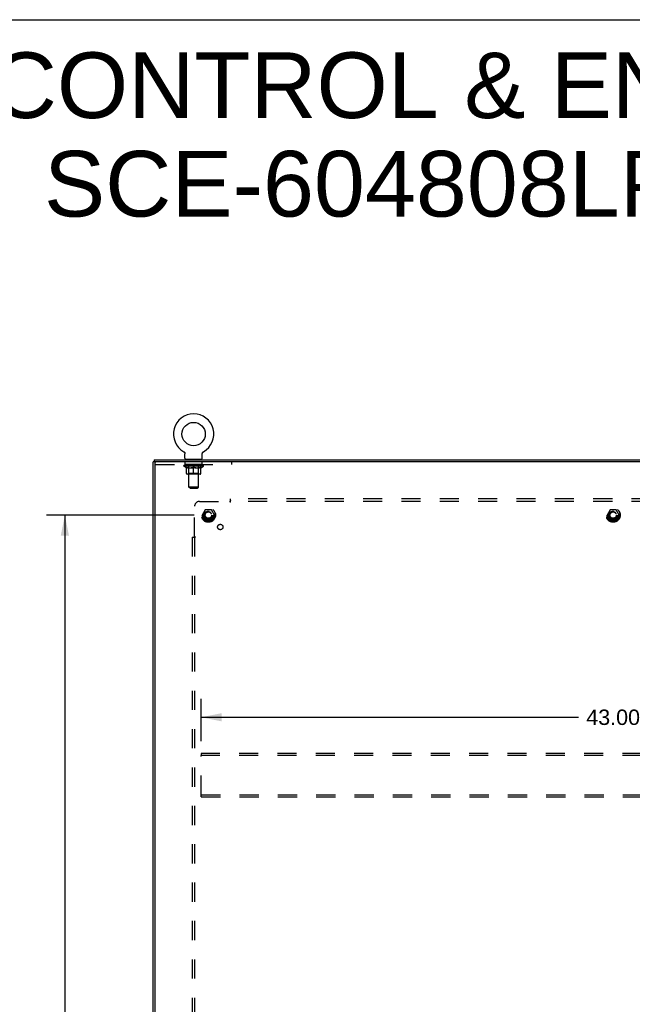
# Model space of a CAD drawing. Header units: inches. Extents: x 0 to 182, y 0 to 118.
# Tile 13 of 14: x 119 to 151, y 66 to 118. Entities that reach past the tile are written whole.
import ezdxf

# ---------------------------------------------------------------- set-up
doc = ezdxf.new("R2010")
doc.units = ezdxf.units.IN
doc.header["$LTSCALE"] = 10.005535
doc.header["$MEASUREMENT"] = 0
doc.linetypes.add('HIDDEN', pattern=[0.2, 0.1, -0.1])
doc.layers.get('0').update_dxf_attribs({"linetype": 'CONTINUOUS'})
for name, color, linetype in [('02___PRT_ALL_AXES', 7, 'CONTINUOUS'), ('DEFAULT_2', 8, 'HIDDEN'), ('DIMENSIONS', 7, 'CONTINUOUS')]:
    doc.layers.add(name, color=color, linetype=linetype)
doc.styles.get("Standard").update_dxf_attribs({"font": 'arial.ttf'})
doc.dimstyles.new('DIMSTYLE_1', dxfattribs={"dimtxt": 0.802583, "dimasz": 1.070111, "dimexe": 0.09, "dimexo": 0.07, "dimgap": 0.0375, "dimtad": 0, "dimtih": 1, "dimtoh": 1, "dimzin": 4, "dimdsep": 46, "dimtxsty": 'Standard', "dimblk": '_FILLED', "dimblk1": '_FILLED', "dimblk2": '_FILLED', "dimcen": 0.09, "dimazin": 1, "dimtfac": 1, "dimtdec": 3, "dimtofl": 0, "dimtmove": 0, "dimatfit": 3, "dimldrblk": '_FILLED', "dimfxl": 1, "dimtolj": 1, "dimtzin": 4, "dimarcsym": 0})

# ---------------------------------------------------------------- blocks, each defined once
blk = doc.blocks.new('_FILLED')
at = {"color": 0, "linetype": 'ByBlock'}
blk.add_solid([(0, 0), (-1, 0.2), (-1, -0.2)], dxfattribs=at)
blk = doc.blocks.new('*D16')
at = {"layer": 'DIMENSIONS', "color": 2, "linetype": 'Continuous'}
for p, q in [((128.206, 91.873), (120.502, 91.873)), ((121.465, 91.873), (121.465, 65.55)), ((121.465, 37.623), (121.465, 63.945)), ((128.206, 37.623), (120.502, 37.623))]:
    blk.add_line(p, q, dxfattribs=at)
at = {"layer": 'DIMENSIONS', "color": 2, "linetype": 'Continuous', "xscale": 1.0701107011, "yscale": 1.0701107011, "zscale": 1.0701107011}
for p, rotation in [((121.465, 91.873), 90), ((121.465, 37.623), 270)]:
    blk.add_blockref('_FILLED', p, dxfattribs=dict(at, rotation=rotation))
at = {"layer": 'DIMENSIONS', "color": 2, "linetype": 'Continuous', "insert": (121.465, 65.149), "char_height": 0.8026, "width": 2.80457, "attachment_point": 2, "line_spacing_factor": 0.9}
blk.add_mtext('54.25', dxfattribs=at)
blk = doc.blocks.new('*D18')
at = {"layer": 'DIMENSIONS', "color": 2, "linetype": 'Continuous'}
for p, q in [((128.58, 80.08), (128.58, 82.293)), ((171.58, 80.08), (171.58, 82.293)), ((128.58, 81.33), (148.277, 81.33)), ((171.58, 81.33), (151.884, 81.33))]:
    blk.add_line(p, q, dxfattribs=at)
at = {"layer": 'DIMENSIONS', "color": 2, "linetype": 'Continuous', "xscale": 1.0701107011, "yscale": 1.0701107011, "zscale": 1.0701107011, "rotation": 180}
blk.add_blockref('_FILLED', (128.58, 81.33), dxfattribs=at)
at = {"layer": 'DIMENSIONS', "color": 2, "linetype": 'Continuous', "xscale": 1.0701107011, "yscale": 1.0701107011, "zscale": 1.0701107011}
blk.add_blockref('_FILLED', (171.58, 81.33), dxfattribs=at)
at = {"layer": 'DIMENSIONS', "color": 2, "linetype": 'Continuous', "insert": (150.08, 81.731), "char_height": 0.8026, "width": 2.80457, "attachment_point": 2, "line_spacing_factor": 0.9}
blk.add_mtext('43.00', dxfattribs=at)

msp = doc.modelspace()

# ---------------------------------------------------------------- linework, layer by layer
at = {"color": 7, "linetype": 'Continuous'}
for p, q in [((0, 117.712), (181.919, 117.712)), ((127.669, 95.182), (127.669, 95.183)), ((127.669, 95.183), (127.672, 95.18)), ((127.672, 95.18), (127.676, 95.178)), ((127.676, 95.178), (127.68, 95.175)), ((127.68, 95.175), (127.683, 95.173)), ((127.683, 95.173), (127.687, 95.17)), ((127.687, 95.17), (127.69, 95.167)), ((127.69, 95.167), (127.694, 95.164)), ((127.693, 95.164), (127.697, 95.161)), ((127.697, 95.161), (127.7, 95.158)), ((127.7, 95.158), (127.703, 95.154)), ((127.703, 95.155), (127.705, 95.151)), ((127.705, 95.151), (127.708, 95.148)), ((127.708, 95.148), (127.711, 95.144)), ((127.711, 95.144), (127.713, 95.14)), ((127.713, 95.14), (127.715, 95.136)), ((127.715, 95.136), (127.718, 95.133)), ((127.718, 95.133), (127.72, 95.129)), ((127.72, 95.129), (127.721, 95.125)), ((127.721, 95.125), (127.723, 95.121)), ((127.723, 95.121), (127.725, 95.116)), ((127.725, 95.116), (127.726, 95.112)), ((127.726, 95.112), (127.728, 95.108)), ((127.728, 95.108), (127.729, 95.104)), ((127.732, 95.077), (127.732, 95.074)), ((127.732, 94.838), (127.732, 95.074)), ((128.636, 95.074), (128.636, 95.077)), ((128.636, 94.838), (128.636, 95.074)), ((128.637, 95.086), (128.638, 95.091)), ((128.638, 95.095), (128.639, 95.099)), ((128.639, 95.099), (128.64, 95.104)), ((128.64, 95.104), (128.641, 95.108)), ((128.641, 95.108), (128.643, 95.112)), ((128.643, 95.112), (128.644, 95.116)), ((128.644, 95.116), (128.646, 95.121)), ((128.646, 95.121), (128.647, 95.125)), ((128.647, 95.125), (128.649, 95.129)), ((128.649, 95.129), (128.651, 95.133)), ((128.651, 95.133), (128.653, 95.136)), ((128.653, 95.136), (128.656, 95.14)), ((128.656, 95.14), (128.658, 95.144)), ((128.658, 95.144), (128.661, 95.148)), ((128.661, 95.148), (128.663, 95.151)), ((128.663, 95.151), (128.666, 95.155)), ((128.666, 95.154), (128.669, 95.158)), ((128.669, 95.158), (128.672, 95.161)), ((128.672, 95.161), (128.675, 95.164)), ((128.675, 95.164), (128.679, 95.167)), ((128.679, 95.167), (128.682, 95.17)), ((128.682, 95.17), (128.685, 95.173)), ((128.685, 95.173), (128.689, 95.175)), ((128.689, 95.175), (128.693, 95.178)), ((128.693, 95.178), (128.696, 95.18)), ((128.693, 95.178), (128.694, 95.179)), ((128.696, 95.18), (128.7, 95.183)), ((128.7, 95.183), (128.7, 95.182)), ((126.132, 94.644), (126.08, 94.644)), ((126.132, 94.748), (126.132, 94.644)), ((126.132, 94.748), (174.028, 94.748)), ((127.747, 94.778), (127.747, 94.748)), ((128.622, 94.778), (127.747, 94.778)), ((128.622, 94.778), (128.622, 94.748))]:
    msp.add_line(p, q, dxfattribs=at)
at = {"color": 3, "linetype": 'Continuous'}
for p, q in [((126.08, 34.852), (126.08, 94.644)), ((174.028, 94.644), (126.132, 94.644)), ((126.184, 34.882), (126.184, 94.614))]:
    msp.add_line(p, q, dxfattribs=at)
at = {"color": 7, "linetype": 'Continuous'}
for points in [[(127.729, 95.104), (127.73, 95.099), (127.731, 95.095)], [(127.73, 95.099), (127.731, 95.095), (127.731, 95.091), (127.732, 95.086), (127.732, 95.082), (127.732, 95.077)], [(127.732, 95.086), (127.732, 95.082), (127.732, 95.077)], [(128.636, 95.074), (128.636, 95.077), (128.637, 95.082), (128.637, 95.086), (128.638, 95.091), (128.638, 95.095)]]:
    msp.add_lwpolyline(points, dxfattribs=at)
msp.add_circle((128.184, 96.102), 0.609, dxfattribs=at)
for centre, radius, start, end in [((128.184, 96.102), 1.054, 299.1042, 240.8958), ((127.792, 94.838), 0.06, 180, 270), ((128.576, 94.838), 0.06, 270, 360)]:
    msp.add_arc(centre, radius, start, end, dxfattribs=at)
at = {"color": 3, "linetype": 'Continuous'}
msp.add_arc((126.214, 94.614), 0.03, 90, 180, dxfattribs=at)
at = {"layer": '02___PRT_ALL_AXES', "color": 8, "linetype": 'HIDDEN'}
for p, q in [((127.747, 94.519), (127.747, 94.644)), ((128.622, 94.644), (127.747, 94.644)), ((128.622, 94.519), (127.747, 94.519)), ((128.622, 94.519), (128.622, 94.644))]:
    msp.add_line(p, q, dxfattribs=at)
for centre, radius in [((128.955, 91.873), 0.372), ((128.955, 91.873), 0.356), ((128.955, 91.873), 0.25), ((128.955, 91.873), 0.183), ((150.08, 91.873), 0.372), ((150.08, 91.873), 0.356), ((150.08, 91.873), 0.25), ((150.08, 91.873), 0.183), ((129.574, 91.254), 0.141)]:
    msp.add_circle(centre, radius, dxfattribs=at)
at = {"layer": 'DEFAULT_2', "color": 8, "linetype": 'HIDDEN'}
for p, q in [((127.669, 95.183), (127.669, 95.183)), ((127.674, 95.179), (127.676, 95.178)), ((126.184, 94.614), (126.184, 94.644)), ((126.184, 94.519), (130.184, 94.519)), ((127.934, 94.778), (127.934, 94.748)), ((127.935, 93.338), (127.935, 94.748)), ((128.433, 93.338), (128.433, 94.748)), ((128.434, 94.778), (128.434, 94.748)), ((130.184, 94.519), (130.184, 94.644)), ((127.678, 94.42), (127.678, 94.458)), ((127.806, 94.331), (127.678, 94.42)), ((128.691, 94.42), (127.678, 94.42)), ((127.686, 94.452), (127.686, 94.458)), ((127.693, 94.45), (127.693, 94.452)), ((127.693, 94.45), (128.676, 94.45)), ((127.7, 94.45), (127.7, 94.452)), ((127.701, 94.45), (127.701, 94.452)), ((127.709, 94.452), (127.709, 94.458)), ((127.722, 94.45), (127.722, 94.452)), ((127.723, 94.45), (127.723, 94.452)), ((127.746, 94.452), (127.746, 94.458)), ((127.758, 94.45), (127.758, 94.452)), ((127.76, 94.45), (127.76, 94.452)), ((127.923, 94.452), (127.762, 94.452)), ((127.797, 94.452), (127.797, 94.458)), ((127.798, 94.45), (127.798, 94.452)), ((127.798, 94.45), (127.798, 94.452)), ((127.801, 94.45), (127.801, 94.452)), ((127.806, 94.45), (127.806, 94.452)), ((127.806, 94.45), (127.806, 94.452)), ((127.806, 94.331), (127.814, 94.331)), ((127.809, 94.45), (127.809, 94.452)), ((127.812, 94.45), (127.812, 94.453)), ((127.814, 94.041), (127.814, 94.366)), ((127.815, 94.45), (127.815, 94.452)), ((127.827, 94.45), (127.827, 94.452)), ((127.841, 94.45), (127.841, 94.452)), ((127.842, 94.45), (127.842, 94.454)), ((128.525, 94.011), (127.844, 94.011)), ((127.858, 94.45), (127.858, 94.452)), ((127.858, 94.45), (127.858, 94.452)), ((127.859, 94.452), (127.859, 94.458)), ((127.867, 94.45), (127.867, 94.452)), ((127.87, 94.45), (127.87, 94.452)), ((127.877, 94.45), (127.877, 94.452)), ((127.886, 94.45), (127.886, 94.455)), ((127.899, 94.45), (127.899, 94.452)), ((127.901, 94.45), (127.901, 94.452)), ((127.934, 94.043), (127.903, 94.011)), ((127.923, 94.45), (127.923, 94.452)), ((127.977, 94.452), (127.927, 94.452)), ((127.928, 94.331), (128.071, 94.331)), ((127.931, 94.452), (127.931, 94.458)), ((127.934, 94.043), (127.934, 94.418)), ((128.434, 94.043), (127.934, 94.043)), ((127.937, 94.45), (127.937, 94.452)), ((127.94, 94.45), (127.94, 94.452)), ((127.945, 94.45), (127.945, 94.456)), ((127.949, 94.45), (127.949, 94.452)), ((127.957, 94.45), (127.957, 94.452)), ((127.977, 94.45), (127.977, 94.452)), ((128.036, 94.452), (127.989, 94.452)), ((128.005, 94.45), (128.005, 94.452)), ((128.011, 94.452), (128.011, 94.458)), ((128.014, 94.45), (128.014, 94.452)), ((128.016, 94.45), (128.016, 94.457)), ((128.018, 94.45), (128.018, 94.452)), ((128.024, 94.45), (128.024, 94.452)), ((128.036, 94.45), (128.036, 94.452)), ((128.101, 94.452), (128.057, 94.452)), ((128.068, 94.45), (128.068, 94.452)), ((128.093, 94.452), (128.155, 94.456)), ((128.096, 94.452), (128.096, 94.458)), ((128.097, 94.458), (128.096, 94.458)), ((128.097, 94.452), (128.097, 94.458)), ((128.097, 94.45), (128.097, 94.452)), ((128.1, 94.45), (128.1, 94.453)), ((128.101, 94.45), (128.101, 94.452)), ((128.101, 94.45), (128.101, 94.452)), ((128.129, 94.452), (128.181, 94.452)), ((128.134, 94.45), (128.134, 94.452)), ((128.138, 94.452), (128.138, 94.455)), ((128.155, 94.452), (128.155, 94.456)), ((128.168, 94.45), (128.168, 94.452)), ((128.182, 94.452), (128.182, 94.452)), ((128.182, 94.45), (128.182, 94.452)), ((128.182, 94.45), (128.182, 94.452)), ((128.184, 94.452), (128.184, 94.458)), ((128.184, 94.458), (128.276, 94.452)), ((128.184, 94.011), (128.184, 94.366)), ((128.186, 94.45), (128.186, 94.452)), ((128.186, 94.452), (128.187, 94.452)), ((128.187, 94.45), (128.187, 94.452)), ((128.201, 94.45), (128.201, 94.452)), ((128.201, 94.452), (128.24, 94.452)), ((128.235, 94.45), (128.235, 94.452)), ((128.268, 94.45), (128.268, 94.452)), ((128.268, 94.45), (128.268, 94.452)), ((128.268, 94.452), (128.312, 94.452)), ((128.269, 94.45), (128.269, 94.453)), ((128.272, 94.452), (128.272, 94.458)), ((128.272, 94.452), (128.272, 94.458)), ((128.272, 94.458), (128.272, 94.458)), ((128.272, 94.45), (128.272, 94.452)), ((128.297, 94.331), (128.441, 94.331)), ((128.301, 94.45), (128.301, 94.452)), ((128.332, 94.45), (128.332, 94.452)), ((128.332, 94.452), (128.38, 94.452)), ((128.345, 94.45), (128.345, 94.452)), ((128.35, 94.45), (128.35, 94.452)), ((128.353, 94.45), (128.353, 94.457)), ((128.355, 94.45), (128.355, 94.452)), ((128.358, 94.452), (128.358, 94.458)), ((128.363, 94.45), (128.363, 94.452)), ((128.392, 94.45), (128.392, 94.452)), ((128.392, 94.452), (128.442, 94.452)), ((128.411, 94.45), (128.411, 94.452)), ((128.42, 94.45), (128.42, 94.452)), ((128.424, 94.45), (128.424, 94.456)), ((128.428, 94.45), (128.428, 94.452)), ((128.432, 94.45), (128.432, 94.452)), ((128.434, 94.043), (128.434, 94.418)), ((128.434, 94.043), (128.466, 94.011)), ((128.437, 94.452), (128.437, 94.458)), ((128.446, 94.45), (128.446, 94.452)), ((128.446, 94.452), (128.607, 94.452)), ((128.467, 94.45), (128.467, 94.452)), ((128.47, 94.45), (128.47, 94.452)), ((128.482, 94.45), (128.482, 94.455)), ((128.491, 94.45), (128.491, 94.452)), ((128.499, 94.45), (128.499, 94.452)), ((128.502, 94.45), (128.502, 94.452)), ((128.51, 94.452), (128.51, 94.458)), ((128.511, 94.45), (128.511, 94.452)), ((128.511, 94.45), (128.511, 94.452)), ((128.527, 94.45), (128.527, 94.454)), ((128.528, 94.45), (128.528, 94.452)), ((128.542, 94.45), (128.542, 94.452)), ((128.553, 94.45), (128.553, 94.452)), ((128.555, 94.041), (128.555, 94.366)), ((128.555, 94.331), (128.563, 94.331)), ((128.557, 94.45), (128.557, 94.453)), ((128.56, 94.45), (128.56, 94.452)), ((128.562, 94.45), (128.562, 94.452)), ((128.562, 94.45), (128.562, 94.452)), ((128.563, 94.331), (128.691, 94.42)), ((128.568, 94.45), (128.568, 94.452)), ((128.57, 94.45), (128.57, 94.452)), ((128.571, 94.45), (128.571, 94.452)), ((128.572, 94.452), (128.572, 94.458)), ((128.609, 94.45), (128.609, 94.452)), ((128.611, 94.45), (128.611, 94.452)), ((128.623, 94.452), (128.623, 94.458)), ((128.646, 94.45), (128.646, 94.452)), ((128.647, 94.45), (128.647, 94.452)), ((128.66, 94.452), (128.66, 94.458)), ((128.668, 94.45), (128.668, 94.452)), ((128.669, 94.45), (128.669, 94.452)), ((128.676, 94.45), (128.676, 94.452)), ((128.683, 94.452), (128.683, 94.458)), ((128.691, 94.42), (128.691, 94.458)), ((127.995, 93.278), (127.935, 93.338)), ((128.433, 93.338), (127.935, 93.338)), ((127.995, 93.278), (128.373, 93.278)), ((128.373, 93.278), (128.433, 93.338)), ((128.487, 92.591), (130.076, 92.591)), ((130.095, 92.61), (130.088, 92.604)), ((130.112, 92.551), (130.112, 92.716)), ((170.049, 92.716), (130.112, 92.716)), ((170.049, 92.591), (130.112, 92.591)), ((128.237, 90.752), (128.237, 92.341)), ((128.792, 92.145), (128.638, 91.878)), ((129.11, 92.15), (128.801, 92.15)), ((129.273, 91.878), (129.118, 92.145)), ((149.917, 92.145), (149.763, 91.878)), ((150.235, 92.15), (149.926, 92.15)), ((150.398, 91.878), (150.243, 92.145)), ((128.638, 91.868), (128.792, 91.6)), ((129.11, 91.595), (128.801, 91.595)), ((129.118, 91.6), (129.273, 91.868)), ((149.763, 91.868), (149.917, 91.6)), ((150.235, 91.595), (149.926, 91.595)), ((150.243, 91.6), (150.398, 91.868)), ((128.112, 90.716), (128.112, 38.779)), ((128.112, 90.716), (128.278, 90.716)), ((128.237, 90.716), (128.237, 38.779)), ((128.58, 79.435), (128.58, 79.331)), ((171.58, 79.435), (128.58, 79.435)), ((128.58, 77.289), (128.58, 79.331)), ((171.58, 79.331), (128.58, 79.331)), ((128.58, 77.185), (128.58, 77.289)), ((128.58, 77.289), (171.58, 77.289)), ((128.58, 77.185), (171.58, 77.185))]:
    msp.add_line(p, q, dxfattribs=at)
for points in [[(127.934, 94.331), (127.914, 94.335), (127.894, 94.339), (127.874, 94.345), (127.855, 94.351), (127.834, 94.358), (127.814, 94.366)], [(127.814, 94.365), (127.833, 94.357), (127.853, 94.351), (127.872, 94.345), (127.89, 94.339), (127.909, 94.335), (127.928, 94.331)], [(128.184, 94.366), (128.164, 94.358), (128.143, 94.351), (128.123, 94.345), (128.103, 94.339), (128.083, 94.335), (128.064, 94.331)], [(128.071, 94.331), (128.09, 94.335), (128.109, 94.339), (128.127, 94.345), (128.146, 94.351), (128.165, 94.357), (128.184, 94.365)], [(128.305, 94.331), (128.285, 94.335), (128.265, 94.339), (128.245, 94.345), (128.225, 94.351), (128.205, 94.358), (128.184, 94.366)], [(128.184, 94.365), (128.204, 94.357), (128.223, 94.35), (128.242, 94.344), (128.26, 94.339), (128.279, 94.335), (128.297, 94.331)], [(128.555, 94.366), (128.534, 94.358), (128.514, 94.351), (128.494, 94.345), (128.474, 94.339), (128.455, 94.335), (128.435, 94.331)], [(128.441, 94.331), (128.46, 94.335), (128.479, 94.339), (128.497, 94.345), (128.516, 94.351), (128.535, 94.358), (128.555, 94.365)], [(130.088, 92.604), (130.086, 92.602), (130.084, 92.6), (130.083, 92.598), (130.081, 92.596), (130.079, 92.595), (130.078, 92.593), (130.076, 92.591)], [(130.089, 92.572), (130.086, 92.577), (130.085, 92.579), (130.084, 92.581), (130.082, 92.584), (130.081, 92.586), (130.079, 92.588), (130.078, 92.59), (130.076, 92.591)], [(130.112, 92.551), (130.11, 92.551), (130.108, 92.552), (130.107, 92.553), (130.105, 92.554), (130.103, 92.555), (130.102, 92.556), (130.1, 92.557), (130.099, 92.559), (130.097, 92.56), (130.096, 92.562), (130.095, 92.564), (130.093, 92.566), (130.092, 92.568), (130.091, 92.57), (130.089, 92.572)], [(130.112, 92.63), (130.11, 92.628), (130.108, 92.626), (130.107, 92.624), (130.105, 92.622), (130.104, 92.62), (130.102, 92.618), (130.101, 92.616), (130.099, 92.615), (130.098, 92.613), (130.096, 92.612), (130.095, 92.61)], [(128.198, 90.716), (128.2, 90.718), (128.202, 90.72), (128.204, 90.721), (128.206, 90.723), (128.208, 90.724), (128.21, 90.726), (128.212, 90.727), (128.213, 90.729), (128.215, 90.73), (128.216, 90.732), (128.218, 90.733)], [(128.218, 90.733), (128.224, 90.74), (128.226, 90.742), (128.228, 90.744), (128.23, 90.746), (128.232, 90.747), (128.234, 90.749), (128.235, 90.75), (128.237, 90.752)], [(128.251, 90.742), (128.249, 90.743), (128.247, 90.745), (128.244, 90.746), (128.242, 90.747), (128.24, 90.749), (128.238, 90.75), (128.237, 90.752)], [(128.278, 90.716), (128.277, 90.718), (128.276, 90.72), (128.275, 90.722), (128.274, 90.723), (128.273, 90.725), (128.272, 90.726), (128.271, 90.728), (128.269, 90.729), (128.268, 90.731), (128.266, 90.732), (128.264, 90.734), (128.262, 90.735), (128.26, 90.736), (128.258, 90.738), (128.256, 90.739), (128.251, 90.742)]]:
    msp.add_lwpolyline(points, dxfattribs=at)
for centre, radius in [((128.955, 91.873), 0.318), ((128.955, 91.873), 0.204), ((128.955, 91.873), 0.183), ((128.955, 91.873), 0.183), ((128.955, 91.873), 0.166), ((150.08, 91.873), 0.318), ((150.08, 91.873), 0.204), ((150.08, 91.873), 0.183), ((150.08, 91.873), 0.183), ((150.08, 91.873), 0.166)]:
    msp.add_circle(centre, radius, dxfattribs=at)
for centre, radius, start, end in [((127.905, 94.748), 0.03, 0, 90), ((128.463, 94.748), 0.03, 90, 180), ((127.844, 94.041), 0.0296, 180, 270), ((127.903, 94.418), 0.0318, 0, 90), ((128.466, 94.418), 0.0318, 90, 180), ((128.525, 94.041), 0.0296, 270, 360), ((128.487, 92.341), 0.25, 90, 180), ((128.801, 92.14), 0.01, 90.0124, 149.9892), ((129.11, 92.14), 0.01, 30.012, 89.9887), ((149.926, 92.14), 0.01, 90.0124, 149.9892), ((150.235, 92.14), 0.01, 30.012, 89.9887), ((128.647, 91.873), 0.01, 150.0127, 209.9883), ((128.801, 91.605), 0.01, 210.012, 269.9887), ((129.11, 91.605), 0.01, 270.0124, 329.9892), ((129.264, 91.873), 0.01, 330.0127, 29.9883), ((149.772, 91.873), 0.01, 150.0127, 209.9883), ((149.926, 91.605), 0.01, 210.012, 269.9887), ((150.235, 91.605), 0.01, 270.0124, 329.9892), ((150.389, 91.873), 0.01, 330.0127, 29.9883)]:
    msp.add_arc(centre, radius, start, end, dxfattribs=at)
for centre, major_axis, ratio, start_param, end_param in [((127.662, 94.448), (0.158, 0), 0.060556, 0.430652, 1.470503), ((128.184, 94.458), (0.506, 0.005), 0.05963, 2.96643, 3.140963), ((128.184, 94.458), (0.506, 0), 0.060556, -3.141593, -2.96706), ((127.662, 94.443), (0.158, 0.002), 0.05963, 1.376596, 1.469874), ((127.643, 94.448), (0.158, 0.002), 0.05963, 0.25549, 1.295341), ((127.698, 94.448), (0.158, -0.002), 0.05963, 0.605815, 1.645666), ((128.184, 94.458), (0.506, 0.011), 0.05688, 2.791345, 2.965878), ((128.184, 94.458), (0.506, -0.005), 0.05963, -2.96643, -2.791898), ((127.698, 94.443), (0.158, 0), 0.060556, 1.551758, 1.645036), ((127.643, 94.443), (0.158, 0.003), 0.05688, 1.20151, 1.294789), ((127.699, 94.445), (0.131, 0.001), 0.05963, 1.065228, 1.614276), ((127.683, 94.445), (0.131, 0.003), 0.05688, 0.890143, 1.43919), ((127.729, 94.445), (0.131, 0), 0.060556, 1.240391, 1.789438), ((127.64, 94.448), (0.158, 0.003), 0.05688, 0.080405, 1.120256), ((127.748, 94.448), (0.158, -0.003), 0.05688, 0.7809, 1.820751), ((128.184, 94.458), (0.506, 0.015), 0.052395, 2.616403, 2.790936), ((128.184, 94.458), (0.506, -0.011), 0.05688, -2.791345, -2.616812), ((127.748, 94.443), (0.158, -0.002), 0.05963, 1.72692, 1.820198), ((127.64, 94.443), (0.158, 0.005), 0.052395, 1.026568, 1.119847), ((127.682, 94.445), (0.131, 0.004), 0.052395, 0.715201, 1.264248), ((127.773, 94.445), (0.131, -0.001), 0.05963, 1.415553, 1.9646), ((127.811, 94.448), (0.158, -0.005), 0.052395, 0.955842, 1.995693), ((128.184, 94.458), (0.506, 0.02), 0.046319, 2.441654, 2.616187), ((128.184, 94.458), (0.506, -0.015), 0.052395, -2.616403, -2.44187), ((127.653, 94.448), (0.158, 0.005), 0.052395, -0.094537, 0.945314), ((127.811, 94.443), (0.158, -0.003), 0.05688, 1.902006, 1.995284), ((127.653, 94.443), (0.158, 0.006), 0.046319, 0.851819, 0.945098), ((127.697, 94.445), (0.131, 0.005), 0.046319, 0.540452, 1.089499), ((127.83, 94.445), (0.131, -0.003), 0.05688, 1.590638, 2.139686), ((127.886, 94.448), (0.158, -0.006), 0.046319, 1.130591, 2.170442), ((128.184, 94.458), (0.506, 0.024), 0.038841, 2.267123, 2.441656), ((128.184, 94.458), (0.506, -0.02), 0.046319, -2.441654, -2.267121), ((127.683, 94.448), (0.158, 0.006), 0.046319, -0.269286, 0.770565), ((127.886, 94.443), (0.158, -0.005), 0.052395, 2.076947, 2.170226), ((127.683, 94.443), (0.158, 0.007), 0.038841, 0.677289, 0.770567), ((127.727, 94.445), (0.131, 0.006), 0.038841, 0.365921, 0.914969), ((127.898, 94.445), (0.131, -0.004), 0.052395, 1.76558, 2.314627), ((127.97, 94.448), (0.158, -0.007), 0.038841, 1.305122, 2.344973), ((128.184, 94.458), (0.506, 0.027), 0.030195, 2.09281, 2.267343), ((128.184, 94.458), (0.506, -0.024), 0.038841, -2.267123, -2.092591), ((127.728, 94.448), (0.158, 0.007), 0.038841, -0.443817, 0.596034), ((127.97, 94.443), (0.158, -0.006), 0.046319, 2.251696, 2.344975), ((127.728, 94.443), (0.158, 0.008), 0.030195, 0.502975, 0.596254), ((127.77, 94.445), (0.131, 0.007), 0.030195, 0.191608, 0.740655), ((127.974, 94.445), (0.131, -0.005), 0.046319, 1.940329, 2.489376), ((127.787, 94.448), (0.158, 0.008), 0.030195, -0.61813, 0.421721), ((128.06, 94.448), (0.158, -0.008), 0.030195, 1.479435, 2.519286), ((128.184, 94.458), (0.506, 0.029), 0.020645, 1.918687, 2.09322), ((128.184, 94.458), (0.506, -0.027), 0.030195, -2.09281, -1.918277), ((128.06, 94.443), (0.158, -0.007), 0.038841, 2.426227, 2.519505), ((127.787, 94.443), (0.158, 0.009), 0.020645, 0.328852, 0.422131), ((127.826, 94.445), (0.131, 0.007), 0.020645, 0.017485, 0.566532), ((128.057, 94.445), (0.131, -0.006), 0.038841, 2.11486, 2.663907), ((127.858, 94.448), (0.158, 0.009), 0.020645, -0.792253, 0.247598), ((128.154, 94.448), (0.158, -0.009), 0.020645, 1.653558, 2.693409), ((128.184, 94.458), (0.506, 0.03), 0.010478, 1.744704, 1.919237), ((128.184, 94.458), (0.506, -0.029), 0.020645, -1.918687, -1.744154), ((128.154, 94.443), (0.158, -0.008), 0.030195, 2.60054, 2.693819), ((127.858, 94.443), (0.158, 0.009), 0.010478, 0.154869, 0.248148), ((127.893, 94.445), (0.131, 0.008), 0.010478, 6.126688, 6.675735), ((128.144, 94.445), (0.131, -0.007), 0.030195, 2.289173, 2.83822), ((127.939, 94.448), (0.158, 0.009), 0.010478, -0.966236, -0.000846), ((128.249, 94.448), (0.158, -0.009), 0.010478, 1.827541, 2.867392), ((128.184, 94.458), (0.506, -0.03), 0.010478, -1.744704, -1.570171), ((128.249, 94.443), (0.158, -0.009), 0.020645, 2.774664, 2.867942), ((128.231, 94.445), (0.131, -0.007), 0.020645, 2.463296, 3.012344), ((128.12, 94.448), (0.158, 0.009), 0.010478, 0.274201, 1.314052), ((128.051, 94.445), (0.131, 0.008), 0.010478, -0.000298, 0.504314), ((128.027, 94.443), (0.158, 0.009), 0.010478, 0.192946, 0.399283), ((128.184, 94.458), (0.506, 0.03), 0.010478, -1.578586, -1.396888), ((128.342, 94.443), (0.158, -0.009), 0.010478, 2.948646, 3.041925), ((128.318, 94.445), (0.131, -0.008), 0.010478, 2.637279, 3.142076), ((128.215, 94.448), (0.158, 0.009), 0.020645, 0.448184, 1.488034), ((128.137, 94.445), (0.131, 0.007), 0.020645, 0.129249, 0.678296), ((128.12, 94.443), (0.158, 0.009), 0.020645, 0.273651, 0.366929), ((128.184, 94.458), (0.506, 0.029), 0.020645, -1.397439, -1.222906), ((128.43, 94.448), (0.158, -0.009), 0.010478, -3.140747, -2.175357), ((128.184, 94.458), (0.506, -0.03), 0.010478, 1.222355, 1.396888), ((128.309, 94.448), (0.158, 0.008), 0.030195, 0.622307, 1.662158), ((128.225, 94.445), (0.131, 0.007), 0.030195, 0.303372, 0.852419), ((128.476, 94.445), (0.131, -0.008), 0.010478, 2.749043, 3.29809), ((128.511, 94.448), (0.158, -0.009), 0.020645, 2.893995, 3.933846), ((128.215, 94.443), (0.158, 0.008), 0.030195, 0.447774, 0.541052), ((128.511, 94.443), (0.158, -0.009), 0.010478, 2.893445, 2.986723), ((128.399, 94.448), (0.158, 0.007), 0.038841, 0.79662, 1.836471), ((128.184, 94.458), (0.506, 0.027), 0.030195, -1.223315, -1.048783), ((128.184, 94.458), (0.506, -0.029), 0.020645, 1.048373, 1.222906), ((128.312, 94.445), (0.131, 0.006), 0.038841, 0.477686, 1.026733), ((128.543, 94.445), (0.131, -0.007), 0.020645, 2.57506, 3.124108), ((128.582, 94.448), (0.158, -0.008), 0.030195, 2.719872, 3.759723), ((128.483, 94.448), (0.158, 0.006), 0.046319, 0.971151, 2.011002), ((128.309, 94.443), (0.158, 0.007), 0.038841, 0.622087, 0.715366), ((128.582, 94.443), (0.158, -0.009), 0.020645, 2.719462, 2.812741), ((128.184, 94.458), (0.506, 0.024), 0.038841, -1.049002, -0.874469), ((128.184, 94.458), (0.506, -0.027), 0.030195, 0.87425, 1.048783), ((128.395, 94.445), (0.131, 0.005), 0.046319, 0.652216, 1.201263), ((128.558, 94.448), (0.158, 0.005), 0.052395, 1.1459, 2.185751), ((128.599, 94.445), (0.131, -0.007), 0.030195, 2.400937, 2.949985), ((128.641, 94.448), (0.158, -0.007), 0.038841, 2.545558, 3.585409), ((128.471, 94.445), (0.131, 0.004), 0.052395, 0.826965, 1.376012), ((128.399, 94.443), (0.158, 0.006), 0.046319, 0.796618, 0.889896), ((128.641, 94.443), (0.158, -0.008), 0.030195, 2.545339, 2.638617), ((128.621, 94.448), (0.158, 0.003), 0.05688, 1.320842, 2.360692), ((128.184, 94.458), (0.506, 0.02), 0.046319, -0.874471, -0.699939), ((128.184, 94.458), (0.506, -0.024), 0.038841, 0.699936, 0.874469), ((128.686, 94.448), (0.158, -0.006), 0.046319, 2.371028, 3.410879), ((128.642, 94.445), (0.131, -0.006), 0.038841, 2.226624, 2.775671), ((128.671, 94.448), (0.158, 0.002), 0.05963, 1.495927, 2.535778), ((128.538, 94.445), (0.131, 0.003), 0.05688, 1.001907, 1.550954), ((128.715, 94.448), (0.158, -0.005), 0.052395, 2.196279, 3.23613), ((128.672, 94.445), (0.131, -0.005), 0.046319, 2.052093, 2.601141), ((128.483, 94.443), (0.158, 0.005), 0.052395, 0.971367, 1.064645), ((128.686, 94.443), (0.158, -0.007), 0.038841, 2.371026, 2.464304), ((128.706, 94.448), (0.158, 0), 0.060556, 1.671089, 2.71094), ((128.729, 94.448), (0.158, -0.003), 0.05688, 2.021337, 3.061188), ((128.184, 94.458), (0.506, 0.015), 0.052395, -0.699723, -0.52519), ((128.184, 94.458), (0.506, -0.02), 0.046319, 0.525406, 0.699939), ((128.726, 94.448), (0.158, -0.002), 0.05963, 1.846251, 2.886102), ((128.595, 94.445), (0.131, 0.001), 0.05963, 1.176993, 1.72604), ((128.687, 94.445), (0.131, -0.004), 0.052395, 1.877344, 2.426392), ((128.64, 94.445), (0.131, 0), 0.060556, 1.352155, 1.901202), ((128.686, 94.445), (0.131, -0.003), 0.05688, 1.702402, 2.25145), ((128.67, 94.445), (0.131, -0.001), 0.05963, 1.527317, 2.076364), ((128.558, 94.443), (0.158, 0.003), 0.05688, 1.146309, 1.239587), ((128.715, 94.443), (0.158, -0.006), 0.046319, 2.196495, 2.289773), ((128.184, 94.458), (0.506, 0.011), 0.05688, -0.524781, -0.350248), ((128.184, 94.458), (0.506, -0.015), 0.052395, 0.350657, 0.52519), ((128.621, 94.443), (0.158, 0.002), 0.05963, 1.321394, 1.414673), ((128.729, 94.443), (0.158, -0.005), 0.052395, 2.021746, 2.115024), ((128.184, 94.458), (0.506, 0.005), 0.05963, -0.349695, -0.175162), ((128.184, 94.458), (0.506, -0.011), 0.05688, 0.175715, 0.350248), ((128.671, 94.443), (0.158, 0), 0.060556, 1.496556, 1.589835), ((128.726, 94.443), (0.158, -0.003), 0.05688, 1.846804, 1.940083), ((128.706, 94.443), (0.158, -0.002), 0.05963, 1.671719, 1.764997), ((128.184, 94.458), (0.506, 0), 0.060556, -0.174533, 0), ((128.184, 94.458), (0.506, -0.005), 0.05963, 0.000629, 0.175162)]:
    msp.add_ellipse(centre, major_axis=major_axis, ratio=ratio, start_param=start_param, end_param=end_param, dxfattribs=at)

# ---------------------------------------------------------------- texts
at = {"layer": 'DIMENSIONS', "color": 2, "linetype": 'Continuous', "insert": (136.995, 116.007), "char_height": 3.42435, "width": 86.48722, "attachment_point": 2, "line_spacing_factor": 0.9}
msp.add_mtext('SAGINAW CONTROL & ENGINEERING\\PSCE-604808LP', dxfattribs=at)

# ---------------------------------------------------------------- dimensions: what is measured, and where the dimension line sits
at = {"layer": 'DIMENSIONS', "color": 2, "linetype": 'Continuous'}
dim = msp.add_linear_dim(base=(121.465, 91.873), p1=(128.276, 37.623), p2=(128.276, 91.873), angle=90, dimstyle='DIMSTYLE_1', dxfattribs=at)
dim.commit()
dim.dimension.update_dxf_attribs({"geometry": '*D16', "text_midpoint": (121.465, 64.743), "dimtype": 160})
dim = msp.add_linear_dim(base=(171.58, 81.33), p1=(128.58, 80.01), p2=(171.58, 80.01), dimstyle='DIMSTYLE_1', dxfattribs=at)
dim.commit()
dim.dimension.update_dxf_attribs({"geometry": '*D18', "text_midpoint": (150.059, 81.326), "dimtype": 160})

doc.saveas('drawing.dxf')
